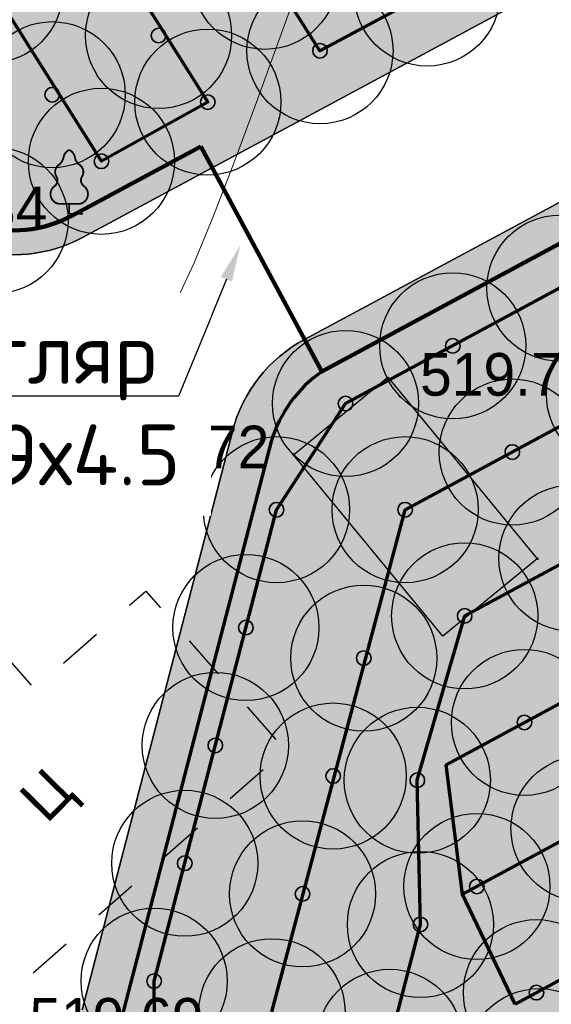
# Model space of a CAD drawing. Header units: millimetres. Extents: x -76021 to 1074922, y 19208 to 400534.
# Tile 33 of 108: x 152910 to 163827, y 147633 to 167849. Entities that reach past the tile are written whole.
import ezdxf
from ezdxf import colors
from ezdxf.entities.mleader import LeaderData, LeaderLine
from ezdxf.math import Vec2, Vec3

# ---------------------------------------------------------------- set-up
doc = ezdxf.new("R2010")
doc.units = ezdxf.units.MM
doc.linetypes.add('Д_ТРОТ_ТРУБА', pattern=[3, 1.5, -1.5])
doc.linetypes.add('ДОРОГИ_СТРОЯЩ', pattern=[9, 8, -1])
for name, color, linetype in [('(004) Точки рельефа', 7, 'Continuous'), ('(010) Геол. Выработки', 7, 'Continuous'), ('(022) Возд. Линии', 7, 'Continuous'), ('(025) Дорога', 7, 'Continuous'), ('(031) Горизонтали', 42, 'Continuous'), ('(035) Откосы', 7, 'Continuous'), ('(038) Деревья', 7, 'Continuous')]:
    doc.layers.add(name, color=color, linetype=linetype)
doc.layers.add('В3', color=5, linetype='производственный водопровод', lineweight=50)
doc.styles.add('BM-431', font='txt')
doc.styles.add('D-431', font='txt')
doc.styles.add('GOST', font='isocpeur.ttf')
doc.styles.get("Standard").update_dxf_attribs({"font": 'arial.ttf'})
doc.linetypes.add('ПОДПОРНАЯ СТЕНКА', pattern='A,2,["V",Standard,S=1.199999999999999,R=0,X=0,Y=-1.199999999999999],0.2,["V",Standard,S=0.8,R=0,X=0,Y=-0.8],0.25,["V",Standard,S=0.3,R=0,X=0,Y=-0.3],0.25', length=2.7)
doc.linetypes.add('производственный водопровод', pattern='A,5,-0.5,["В3",Standard,S=0.7,R=0,X=0,Y=-0.35],-2', length=7.5)

# ---------------------------------------------------------------- blocks, each defined once
blk = doc.blocks.new('karagach-flat-69')
at = {"layer": '(038) Деревья', "const_width": 0.03750000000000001}
for points in [[(0, 1.3125, 0.2460341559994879), (-0.1171049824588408, 1.159285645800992, 0.4890786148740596)], [(0, 1.3125, -0.2460341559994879), (0.1171049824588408, 1.159285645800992, -0.4890786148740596)], [(-0.207997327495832, 1.009319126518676, 0.4308529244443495), (-0.2554195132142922, 0.7527973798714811, 0.5482763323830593)], [(-0.207997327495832, 1.009319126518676, 0.1815668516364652), (-0.1171049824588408, 1.159285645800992, 0.3030035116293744)], [(0.207997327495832, 1.009319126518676, -0.1815668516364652), (0.1171049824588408, 1.159285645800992, -0.3030035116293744)], [(0.207997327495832, 1.009319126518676, -0.4308529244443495), (0.2554195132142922, 0.7527973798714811, -0.5482763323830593)], [(-0.314697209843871, 0.5594194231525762, 0.3836029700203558), (-0.2554195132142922, 0.7527973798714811, 0.3529123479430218)], [(0.314697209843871, 0.5594194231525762, -0.3836029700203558), (0.2554195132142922, 0.7527973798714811, -0.3529123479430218)], [(-0.314697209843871, 0.5594194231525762, 0.6269492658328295), (-0.218374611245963, 0.2061839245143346, 0.7024651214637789)], [(0.314697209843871, 0.5594194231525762, -0.6269492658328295), (0.218374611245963, 0.2061839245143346, -0.7024651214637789)]]:
    blk.add_lwpolyline(points, format="xyb", dxfattribs=at)
for points in [[(0, 0.2061839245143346), (-0.218374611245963, 0.2061839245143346)], [(0, 0), (0, 0.2061839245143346)], [(0, 0.2061839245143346), (0.218374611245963, 0.2061839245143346)], [(0, 0), (0.28125, 0)]]:
    blk.add_lwpolyline(points, dxfattribs=at)
at = {"layer": '(038) Деревья'}
blk.add_lwpolyline([(0, 0), (0, 0.2061839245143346)], dxfattribs=at)
blk = doc.blocks.new('A$C05d28b1e')
at = {"layer": '(004) Точки рельефа', "color": 7, "linetype": 'ByBlock', "lineweight": -2}
for p in [(-120829, -40912), (-116215, -45809), (-111211, -47943)]:
    blk.add_point(p, dxfattribs=at)
at = {"layer": '(010) Геол. Выработки'}
blk.add_point((-114038, -44611), dxfattribs=at)
at = {"layer": '(025) Дорога', "linetype": 'Д_ТРОТ_ТРУБА', "ltscale": 600, "flags": 128}
blk.add_lwpolyline([(-122165, -56988), (-125924.0000000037, -52579), (-122470.0000000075, -49551), (-121538.1138455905, -50613.99034918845), (-119250.246306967, -48608.29755622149), (-116383.1466644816, -51878.76062266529), (-122165, -56988)], dxfattribs=at)
at = {"layer": '(031) Горизонтали', "color": 42, "linetype": 'Continuous', "lineweight": 0, "ltscale": 600}
blk.add_lwpolyline([(-122107.4179123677, -45061.78732787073), (-121544.991869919, -44681.31978319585), (-121001.5294577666, -44354.03734003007), (-120520.9247174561, -44124.09292654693), (-120084.4897486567, -43933.04445046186), (-119673.5366510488, -43722.44981946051), (-119269.3775242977, -43433.86694122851), (-118853.3244680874, -43008.85372340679), (-118584.9795748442, -42576.67165015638), (-118253.5376580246, -41870.28386811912), (-117868.6489730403, -40935.94953100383), (-117439.9637752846, -39819.92779251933), (-116977.132320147, -38568.47780641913), (-116489.8048630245, -37227.85872635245), (-115987.6316593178, -35844.32970608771)], dxfattribs=at)
at = {"layer": '(035) Откосы', "linetype": 'ПОДПОРНАЯ СТЕНКА', "ltscale": 600}
blk.add_lwpolyline([(-116215.0000000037, -45809), (-114279.9366191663, -44215.72259531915), (-111211.0000000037, -47943), (-113146.0633808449, -49536.27740468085)], close=True, dxfattribs=at)
at = {"layer": '(022) Возд. Линии', "xscale": 1000, "yscale": 1000, "zscale": 1000}
blk.add_blockref('karagach-flat-69', (-120820.6064547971, -40862.78494107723), dxfattribs=at)
at = {"layer": '(004) Точки рельефа', "linetype": 'ByBlock', "char_height": 875, "attachment_point": 4, "style": 'D-431'}
for s, insert in [('519.34', (-124847.7262223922, -40745.15096153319)), ('519.72', (-113616.725768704, -44164.63683076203)), ('519.72', (-120290.2778688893, -45655.51944795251)), ('519.69', (-121640.7877523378, -57407.07355943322))]:
    blk.add_mtext(s, dxfattribs=dict(at, insert=insert))
at = {"layer": '(025) Дорога', "linetype": 'ДОРОГИ_СТРОЯЩ', "style": 'BM-431'}
blk.add_text('Ц', height=875, rotation=45.42018176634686, dxfattribs=at).set_placement((-121281.7164543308, -53400.84949409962))
blk = doc.blocks.new('фонтан разбрызгиватель')
h = blk.add_hatch(color=256)
h.dxf.hatch_style = 1
h.set_gradient(color1=(0, 0, 255), color2=(0, 0, 255), tint=1)
h.paths.add_polyline_path([(150, 3.552713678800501e-15, 1), (-150, 0, 1)])
at = {"lineweight": 35}
blk.add_circle((0, 0), 150, dxfattribs=at)

msp = doc.modelspace()

# ---------------------------------------------------------------- block references
at = {"color": 5, "lineweight": 50}
msp.add_blockref('A$C05d28b1e', (274748.0189126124, 204725.4916361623), dxfattribs=at)

# ---------------------------------------------------------------- next in the draw order: hatches: boundary and pattern name
at = {"true_color": 0xbdffbd, "transparency": 33554687}
h = msp.add_hatch(color=254, dxfattribs=at)
h.dxf.hatch_style = 1
h.paths.add_polyline_path([(214820.8800540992, 216948.7253162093), (217126.1156239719, 218322.0207615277), (215603.6625730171, 220877.6346598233), (209171.3314113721, 217045.7091063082), (215496.6642266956, 206427.9048698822), (221928.9953883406, 210259.8304233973), (220406.5423373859, 212815.4443216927), (218101.3067675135, 211442.1488763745)], flags=16)
h.paths.add_polyline_path([(224023.6489053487, 225893.6638374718), (217321.8775845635, 221901.2249949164), (218844.3306355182, 219345.6110966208), (221149.5662053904, 220718.9065419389), (224429.9929188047, 215212.3301021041), (222124.7573489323, 213839.0346567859), (223647.210399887, 211283.4207584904), (230348.9817206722, 215275.8596010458)], flags=16)
h.paths.add_polyline_path([(198145.9180665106, 256389.507595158), (196714.6222119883, 258810.6963092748), (195945.5755586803, 258343.3554829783), (195452.2226863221, 259155.207035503), (180753.4366827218, 250222.9234517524), (181792.0743087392, 248513.7622885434), (184954.0224606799, 250435.2418966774), (185778.5186348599, 249078.4675946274)], flags=17)
h.paths.add_polyline_path([(112361.9479704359, 220188.4503307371), (111031.9257359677, 219380.2110810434), (111784.9358170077, 218141.0728544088), (110930.4036978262, 217621.7834914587), (111501.6587876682, 216681.7376184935), (112356.2343066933, 217201.0533550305), (113109.2443877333, 215961.9151283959), (114308.0171651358, 216690.3955891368)], flags=17)
h.paths.add_polyline_path([(105307.4471395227, 232868.8987692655), (103501.6980646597, 231771.5657776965), (104254.7081456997, 230532.427551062), (103400.2809094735, 230013.2019242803), (108385.7459097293, 221809.2211079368), (109240.2780289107, 222328.510470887), (109993.2881099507, 221089.3722442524), (111388.9133730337, 221937.4777016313)], flags=17)
h.paths.add_polyline_path([(156979.3206527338, 232925.0673546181), (156752.8632677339, 233297.7210673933), (159914.8114196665, 235219.2006755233), (158876.1737936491, 236928.3618387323), (144177.3877900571, 227996.0782549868), (144670.7406624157, 227184.2267024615), (143901.6940091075, 226716.8858761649), (144568.74273966, 225588.5022138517)], flags=17)
h.paths.add_polyline_path([(142502.740888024, 224367.1765615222), (141850.5488729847, 225470.4285141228), (141081.5022196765, 225003.087687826), (140588.1493473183, 225814.9392403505), (140331.7751728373, 225659.143596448), (141058.82151105, 224462.7307822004), (136016.7960795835, 221398.7497854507), (135886.9663763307, 221612.3949308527), (132969.5134724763, 219839.4922793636), (133454.8570661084, 219018.4821243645)], flags=17)
edge = h.paths.add_edge_path(flags=17)
edge.add_line((209900.1426716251, 266779.7772694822), (204300.5454405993, 276526.4190539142))
edge.add_line((204300.5454405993, 276526.4190539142), (202947.913577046, 275704.4401920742))
edge.add_line((202947.913577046, 275704.4401920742), (208270.9314103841, 266944.9892306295))
edge.add_line((208270.9314103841, 266944.9892306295), (204339.8607350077, 264556.1226907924))
edge.add_line((204339.8607350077, 264556.1226907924), (205066.9070732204, 263359.7098765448))
edge.add_line((205066.9070732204, 263359.7098765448), (200024.8816417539, 260295.7288797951))
edge.add_line((200024.8816417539, 260295.7288797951), (199297.8353035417, 261492.1416940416))
edge.add_line((199297.8353035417, 261492.1416940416), (199041.4611290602, 261336.3460501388))
edge.add_line((199041.4611290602, 261336.3460501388), (199534.8140014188, 260524.4944976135))
edge.add_line((199534.8140014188, 260524.4944976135), (198765.7673481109, 260057.1536713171))
edge.add_line((198765.7673481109, 260057.1536713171), (200211.9199181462, 257610.8332474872))
edge.add_line((200211.9199181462, 257610.8332474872), (208825.5364367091, 262702.8087484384))
edge.add_arc((207298.8793712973, 265285.3110629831), 2999.999999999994, 300.5896344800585, 389.8780372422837)
edge = h.paths.add_edge_path(flags=17)
edge.add_line((103051.5675112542, 200547.2891192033), (115708.5556294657, 208238.79553633))
edge.add_arc((114150.5991936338, 210802.5372830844), 3000.000000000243, 301.2865698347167, 389.0884551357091)
edge.add_line((116772.209793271, 212261.0152101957), (115281.051762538, 214941.3682182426))
edge.add_line((115281.051762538, 214941.3682182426), (114147.8820137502, 214252.7539651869))
edge.add_line((114147.8820137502, 214252.7539651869), (114900.8920947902, 213013.6157385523))
edge.add_line((114900.8920947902, 213013.6157385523), (114046.3165757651, 212494.3000020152))
edge.add_line((114046.3165757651, 212494.3000020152), (114409.7896270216, 211896.176067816))
edge.add_line((114409.7896270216, 211896.176067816), (101761.8205277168, 204210.1503833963))
edge.add_line((101761.8205277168, 204210.1503833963), (101398.4063783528, 204808.1773898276))
edge.add_line((101398.4063783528, 204808.1773898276), (100543.8077135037, 204288.847587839))
edge.add_line((100543.8077135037, 204288.847587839), (99790.79763168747, 205527.985815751))
edge.add_line((99790.79763168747, 205527.985815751), (97397.99005966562, 204073.9041161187))
edge.add_line((97397.99005966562, 204073.9041161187), (98929.8693286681, 201553.0744301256))
edge.add_arc((101493.6110754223, 203111.0308659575), 3000.000000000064, 211.2865698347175, 301.2865698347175)
h.paths.add_polyline_path([(97999.14992540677, 208476.2852043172), (98853.7485902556, 208995.6150063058), (98282.49350041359, 209935.660879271), (97427.85143572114, 209416.3047036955), (96674.8413539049, 210655.4429316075), (94282.07718811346, 209201.3876094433), (96359.35243577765, 205783.0652806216), (98752.16000567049, 207237.1469789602)], flags=17)
h.paths.add_polyline_path([(90752.37071206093, 222327.0793120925), (89897.62376441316, 221807.6594003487), (89144.61368259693, 223046.7976282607), (86751.95441519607, 221592.8060516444), (93243.43956422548, 210910.5487739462), (95636.20372788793, 212364.6040948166), (94883.19364762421, 213603.7423201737), (95737.83571231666, 214123.0984957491)], flags=17)
edge = h.paths.add_edge_path(flags=17)
edge.add_line((100492.1544576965, 234798.7562548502), (100855.6231213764, 234200.6395407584))
edge.add_line((100855.6231213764, 234200.6395407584), (101710.0503576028, 234719.8651675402))
edge.add_line((101710.0503576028, 234719.8651675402), (102463.0604386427, 233480.7269409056))
edge.add_line((102463.0604386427, 233480.7269409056), (104334.4125421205, 234617.9261401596))
edge.add_line((104334.4125421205, 234617.9261401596), (103714.5570330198, 235732.114941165))
edge.add_arc((101092.9464333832, 234273.6370140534), 2999.999999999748, 29.08845513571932, 121.286569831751)
edge.add_line((99534.98999768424, 236837.378760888), (85997.6410544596, 228610.8871751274))
edge.add_arc((87555.59749015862, 226047.1454282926), 2999.999999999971, 121.2865698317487, 211.2865698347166)
edge.add_line((84991.85574340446, 224489.1889924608), (85713.3167913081, 223301.9672161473))
edge.add_line((85713.3167913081, 223301.9672161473), (88105.97605657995, 224755.9587914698))
edge.add_line((88105.97605657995, 224755.9587914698), (87352.96597631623, 225995.0970168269))
edge.add_line((87352.96597631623, 225995.0970168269), (88207.712923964, 226514.5169285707))
edge.add_line((88207.712923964, 226514.5169285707), (87844.1853583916, 227112.7305704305))
edge.add_line((87844.1853583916, 227112.7305704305), (100492.1544576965, 234798.7562548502))
edge = h.paths.add_edge_path(flags=17)
edge.add_line((206429.5260647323, 217740.3337827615), (224718.2735818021, 228635.4691841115))
edge.add_line((224718.2735818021, 228635.4691841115), (228392.671244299, 222467.5668450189))
edge.add_line((228392.671244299, 222467.5668450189), (233629.6400466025, 225476.2868388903))
edge.add_line((233629.6400466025, 225476.2868388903), (230763.0187299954, 230465.9191189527))
edge.add_arc((228161.7554297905, 228971.4529122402), 2999.999999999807, 29.87803724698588, 120.0993965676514)
edge.add_line((226657.2505534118, 231566.9230193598), (203230.4818343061, 217987.2298150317))
edge.add_arc((204734.9867106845, 215391.759707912), 2999.999999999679, 120.0993965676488, 209.6273998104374)
edge.add_line((202127.2108544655, 213908.6868561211), (205080.5429171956, 208715.6661361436))
edge.add_line((205080.5429171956, 208715.6661361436), (210103.8834394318, 211572.4990714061))
edge.add_line((210103.8834394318, 211572.4990714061), (206429.5260647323, 217740.3337827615))
edge = h.paths.add_edge_path(flags=17)
edge.add_line((215489.0996818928, 196338.8022293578), (220126.3913766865, 198832.9888262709))
edge.add_arc((218705.3361244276, 201475.0717110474), 3000.000000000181, 298.2737704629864, 330.6005223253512)
edge.add_line((221318.9909833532, 200002.384276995), (224444.8141732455, 205549.945001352))
edge.add_arc((227058.4690321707, 204077.2575672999), 2999.999999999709, 120.9636571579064, 150.6005223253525, ccw=False)
edge.add_line((225514.9862276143, 206649.7390214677), (237068.7907628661, 213581.994489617))
edge.add_arc((235525.3079583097, 216154.4759437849), 2999.99999999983, 300.9636571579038, 389.8780372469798)
edge.add_line((238126.5712585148, 217648.9421504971), (236200.48088148, 221001.4891590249))
edge.add_line((236200.48088148, 221001.4891590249), (234625.9508510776, 223742.1113054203))
edge.add_line((234625.9508510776, 223742.1113054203), (229416.3894048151, 220749.137263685))
edge.add_line((229416.3894048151, 220749.137263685), (233090.787067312, 214581.2349245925))
edge.add_line((233090.787067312, 214581.2349245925), (214802.0395502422, 203686.0995232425))
edge.add_line((214802.0395502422, 203686.0995232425), (211127.6821755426, 209853.9342345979))
edge.add_line((211127.6821755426, 209853.9342345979), (206069.258151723, 206977.1488986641))
edge.add_line((206069.258151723, 206977.1488986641), (211460.2685734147, 197497.8122623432))
edge.add_arc((214068.0444296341, 198980.885114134), 2999.99999999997, 209.6273998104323, 298.2737704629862)
edge = h.paths.add_edge_path(flags=17)
edge.add_line((194192.9728349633, 196985.9511812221), (199241.3180521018, 187599.8654020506))
edge.add_line((199241.3180521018, 187599.8654020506), (206679.6983444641, 191600.6291342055))
edge.add_arc((205258.6430922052, 194242.7120189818), 3000.000000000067, 298.2737704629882, 389.6273998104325)
edge.add_line((207866.4189484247, 195725.7848707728), (202800.9094800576, 204632.7736779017))
edge.add_line((202800.9094800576, 204632.7736779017), (195139.3172180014, 200275.5358968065))
edge.add_arc((192052.2705328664, 199382.7002930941), 3213.566967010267, -6.30961949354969e-12, 16.13092597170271, ccw=False)
edge.add_arc((192052.2705328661, 199382.7002930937), 3213.566967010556, 311.77024430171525, 359.9999999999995, ccw=False)
edge = h.paths.add_edge_path(flags=17)
edge.add_line((190745.2686859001, 183030.2299659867), (197920.2766097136, 186889.3377759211))
edge.add_line((197920.2766097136, 186889.3377759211), (192871.9313925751, 196275.4235550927))
edge.add_arc((192052.2705328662, 199382.7002930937), 3213.566967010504, 223.1238736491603, 284.77729662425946, ccw=False)
edge.add_line((189706.7602736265, 197185.9767612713), (182063.1853497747, 192838.9856526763))
edge.add_line((182063.1853497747, 192838.9856526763), (186682.1305488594, 184251.2575985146))
edge.add_arc((189324.2134336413, 185672.3128507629), 2999.999999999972, 208.2737704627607, 298.2737704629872)
edge = h.paths.add_edge_path(flags=17)
edge.add_line((189911.5682307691, 201779.4494049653), (188415.0981299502, 204561.7465990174))
edge.add_line((188415.0981299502, 204561.7465990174), (188128.9854640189, 204387.8792151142))
edge.add_line((188128.9854640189, 204387.8792151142), (185951.4586267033, 207971.1735315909))
edge.add_line((185951.4586267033, 207971.1735315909), (179296.8900734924, 204113.7487009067))
edge.add_arc((180801.3949498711, 201518.2785937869), 2999.999999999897, 120.0993965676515, 208.273770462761)
edge.add_line((178159.3120650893, 200097.2233415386), (181352.4593855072, 194160.3958532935))
edge.add_line((181352.4593855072, 194160.3958532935), (188965.223847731, 198489.864689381))
edge.add_arc((192052.2705328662, 199382.7002930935), 3213.566967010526, 179.9999999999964, 196.1309259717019, ccw=False)
edge.add_arc((192052.2705328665, 199382.7002930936), 3213.566967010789, 131.7702443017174, 179.9999999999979, ccw=False)
edge = h.paths.add_edge_path(flags=17)
edge.add_line((202059.3730541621, 205936.6616060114), (198690.90197442, 211859.6461333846))
edge.add_arc((196083.1261182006, 210376.5732815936), 3000.000000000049, 29.62739981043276, 120.0993965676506)
edge.add_line((194578.6212418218, 212972.0433887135), (194085.6776655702, 212686.3009283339))
edge.add_line((194085.6776655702, 212686.3009283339), (196162.0429310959, 209269.4760573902))
edge.add_line((196162.0429310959, 209269.4760573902), (189698.7432330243, 205341.8029981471))
edge.add_line((189698.7432330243, 205341.8029981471), (191232.6096731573, 202489.9770310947))
edge.add_arc((192052.2705328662, 199382.7002930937), 3213.566967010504, 43.123873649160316, 104.77729662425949, ccw=False)
edge.add_line((194397.7807921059, 201579.4238249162), (202059.3730541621, 205936.6616060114))
edge = h.paths.add_edge_path(flags=17)
edge.add_line((164213.3013144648, 219576.7748846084), (163356.425273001, 220986.8328442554))
edge.add_line((163356.425273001, 220986.8328442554), (167159.3088611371, 223297.8015621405))
edge.add_line((167159.3088611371, 223297.8015621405), (163861.6343985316, 228724.3882553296))
edge.add_line((163861.6343985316, 228724.3882553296), (160699.6862465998, 226802.9086471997))
edge.add_line((160699.6862465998, 226802.9086471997), (159056.7495894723, 229506.492127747))
edge.add_line((159056.7495894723, 229506.492127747), (146556.0182203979, 222116.6323936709))
edge.add_arc((148266.2624116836, 219651.8677383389), 3000.000000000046, 124.7559020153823, 210.589634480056)
edge.add_line((145683.7600971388, 218125.2106729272), (151374.6735680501, 208498.4270661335))
edge.add_line((151374.6735680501, 208498.4270661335), (153745.9948775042, 209939.4518146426))
edge.add_line((153745.9948775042, 209939.4518146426), (152291.9022010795, 212332.2774431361))
edge.add_line((152291.9022010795, 212332.2774431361), (164213.3013144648, 219576.7748846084))
h.paths.add_polyline_path([(183974.4349599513, 211224.52386795), (183689.6048947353, 211693.2344878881), (183143.5248591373, 212591.8527985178), (182972.6087428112, 212487.9890359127), (183388.0637932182, 211804.3245706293), (176636.8771985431, 207701.7059478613), (176221.4221481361, 208385.3704131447), (172290.3514727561, 205996.5038733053), (172082.6239475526, 206338.3361059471), (160289.4119214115, 199171.7364864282), (158835.3192449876, 201564.5621149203), (156421.9761094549, 200098.0011849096), (158829.7007375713, 195944.3574203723)], flags=17)
edge = h.paths.add_edge_path(flags=17)
edge.add_line((138322.9200418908, 217249.6019040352), (127699.7112266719, 210969.6474955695))
edge.add_arc((129226.3682920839, 208387.1451810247), 3000.00000000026, 120.5896344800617, 209.0884551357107)
edge.add_line((126604.7576924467, 206928.6672539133), (137798.0282308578, 186808.7901254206))
edge.add_arc((140419.6388304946, 188267.268052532), 2999.999999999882, 209.0884551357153, 301.2865699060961)
edge.add_line((141977.5952695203, 185703.5263077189), (155410.6444996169, 193866.6361787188))
edge.add_line((155410.6444996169, 193866.6361787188), (153002.9198715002, 198020.2799432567))
edge.add_line((153002.9198715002, 198020.2799432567), (151998.6745921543, 197410.0116108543))
edge.add_line((151998.6745921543, 197410.0116108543), (146909.3502246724, 205784.9013105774))
edge.add_line((146909.3502246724, 205784.9013105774), (147956.0983411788, 206420.9981293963))
edge.add_line((147956.0983411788, 206420.9981293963), (142240.4236777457, 216089.667919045))
edge.add_arc((139657.9213632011, 214563.0108536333), 2999.99999999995, 30.58963448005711, 116.4233669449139)
edge = h.paths.add_edge_path(flags=17)
edge.add_line((196998.758207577, 251064.703188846), (187855.9475715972, 245659.8923677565))
edge.add_line((187855.9475715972, 245659.8923677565), (188900.8454395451, 243940.4294764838))
edge.add_line((188900.8454395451, 243940.4294764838), (185738.8972876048, 242018.9498683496))
edge.add_line((185738.8972876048, 242018.9498683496), (189036.5717502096, 236592.3631751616))
edge.add_line((189036.5717502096, 236592.3631751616), (192839.4553383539, 238903.3318930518))
edge.add_line((192839.4553383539, 238903.3318930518), (193696.3313798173, 237493.2739334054))
edge.add_line((193696.3313798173, 237493.2739334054), (204596.1777995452, 244108.0986252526))
edge.add_line((204596.1777995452, 244108.0986252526), (201107.9187848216, 250008.8586474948))
edge.add_arc((198525.4164702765, 248482.201582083), 3000.000000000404, 30.5896344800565, 120.5896610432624)
edge = h.paths.add_edge_path(flags=17)
edge.add_arc((212280.8176183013, 256613.7646137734), 2999.9999999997, 29.87803724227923, 120.5896344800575)
edge.add_line((210754.1605528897, 259196.2669283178), (205607.1004533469, 256153.5607813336))
edge.add_arc((207133.7575187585, 253571.058466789), 2999.99999999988, 120.589634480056, 210.5896344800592)
edge.add_line((204551.255204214, 252044.4014013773), (208039.514218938, 246143.6413791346))
edge.add_line((208039.514218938, 246143.6413791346), (209464.3959163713, 243798.8847494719))
edge.add_line((209464.3959163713, 243798.8847494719), (213908.4678224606, 246499.4962504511))
edge.add_line((213908.4678224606, 246499.4962504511), (215414.1784507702, 244021.7291597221))
edge.add_line((215414.1784507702, 244021.7291597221), (221098.7118912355, 247287.5819956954))
edge.add_line((221098.7118912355, 247287.5819956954), (214882.0809186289, 258108.2308202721))
edge = h.paths.add_edge_path(flags=17)
edge.add_line((225781.4275314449, 239136.8614991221), (223091.3334999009, 243819.2309285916))
edge.add_line((223091.3334999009, 243819.2309285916), (217492.0815616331, 240602.3736414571))
edge.add_line((217492.0815616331, 240602.3736414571), (218997.7921899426, 238124.606550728))
edge.add_line((218997.7921899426, 238124.606550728), (214553.9731655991, 235424.148723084))
edge.add_line((214553.9731655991, 235424.148723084), (217362.4902366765, 230802.5095836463))
edge.add_line((217362.4902366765, 230802.5095836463), (224684.6691074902, 235046.9251854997))
edge.add_arc((223180.1642311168, 237642.395292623), 3000.000000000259, 300.0993965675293, 389.8780372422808)
h.paths.add_polyline_path([(213901.1204328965, 228796.0723935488), (212589.7435156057, 230954.0478425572), (201822.0281873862, 224410.6307986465), (202029.7557125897, 224068.7985660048), (198098.6850372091, 221679.9320261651), (198514.1400876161, 220996.2675608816), (191762.9534929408, 216893.6489381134), (191347.4984425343, 217577.3134033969), (191176.5823262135, 217473.4496407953), (192007.9564239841, 216105.3571661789)], flags=17)
h.paths.add_polyline_path([(220749.6149157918, 219078.2306395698), (222796.7955859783, 215641.8006164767), (218501.2580571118, 213082.8247787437), (216454.0773869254, 216519.2548018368)], flags=16)
edge = h.paths.add_edge_path(flags=17)
edge.add_line((126035.6612326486, 228965.7470213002), (124411.9581276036, 227979.0412765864))
edge.add_line((124411.9581276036, 227979.0412765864), (123678.8894279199, 229185.3643676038))
edge.add_line((123678.8894279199, 229185.3643676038), (116457.6880194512, 225168.0008190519))
edge.add_line((116457.6880194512, 225168.0008190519), (121741.4954621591, 215670.3695277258))
edge.add_arc((124363.1060617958, 217128.8474548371), 2999.999999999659, 209.0884551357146, 300.5896344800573)
edge.add_line((125889.7631272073, 214546.3451402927), (132421.8561402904, 218407.8192981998))
edge.add_line((132421.8561402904, 218407.8192981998), (131358.6790659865, 220206.2960598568))
edge.add_line((131358.6790659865, 220206.2960598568), (126035.6612326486, 228965.7470213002))
edge = h.paths.add_edge_path(flags=17)
edge.add_line((181938.3257366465, 178293.3791251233), (154215.0541750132, 163382.3023797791))
edge.add_arc((152793.9989227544, 166024.3852645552), 2999.999999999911, 209.0884551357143, 298.2737704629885, ccw=False)
edge.add_line((150172.3883231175, 164565.9073374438), (147155.1258125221, 169989.4295125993))
edge.add_line((147155.1258125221, 169989.4295125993), (155925.2097841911, 174868.4813036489))
edge.add_line((155925.2097841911, 174868.4813036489), (159609.9109477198, 168683.2833438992))
edge.add_line((159609.9109477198, 168683.2833438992), (174558.3815481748, 177588.51925921))
edge.add_line((174558.3815481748, 177588.51925921), (170873.947718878, 183773.2684674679))
edge.add_line((170873.947718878, 183773.2684674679), (179811.7554582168, 188580.505479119))
edge.add_line((179811.7554582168, 188580.505479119), (183159.3533691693, 182356.5172621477))
edge.add_arc((180517.2704843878, 180935.4620098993), 2999.999999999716, -61.72622953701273, 28.27377046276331, ccw=False)
edge = h.paths.add_edge_path(flags=17)
edge.add_line((143726.8553784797, 182085.8729428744), (170853.2707813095, 198570.284303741))
edge.add_arc((172411.2272203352, 196006.542558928), 2999.999999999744, 28.273794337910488, 121.2865699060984, ccw=False)
edge.add_line((175053.309512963, 197427.598912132), (178864.3852900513, 190341.8940689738))
edge.add_line((178864.3852900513, 190341.8940689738), (169849.3746297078, 185493.1331456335))
edge.add_line((169849.3746297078, 185493.1331456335), (166164.9408004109, 191677.8823538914))
edge.add_line((166164.9408004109, 191677.8823538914), (151216.4701999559, 182772.6464385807))
edge.add_line((151216.4701999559, 182772.6464385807), (154901.1713634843, 176587.448478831))
edge.add_line((154901.1713634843, 176587.448478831), (146182.8071944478, 171737.1699123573))
edge.add_line((146182.8071944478, 171737.1699123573), (142663.2012178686, 178063.65327095))
edge.add_arc((145284.811817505, 179522.1311980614), 2999.999999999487, 121.28656990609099, 209.0884551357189, ccw=False)
h.paths.add_polyline_path([(165470.3161239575, 188936.0770072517), (160573.4033410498, 186018.8445522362), (162108.7888436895, 183441.5220349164), (164428.3791092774, 184823.3689872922), (167703.8681815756, 179325.0809503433), (165384.2779159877, 177943.2339979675), (166919.6634186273, 175365.9114806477), (171816.576201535, 178283.1439356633)], flags=16)
h.paths.add_polyline_path([(163666.0629044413, 176919.6436628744), (161346.4726388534, 175537.7967104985), (158070.9835665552, 181036.0847474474), (160390.5738321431, 182417.9316998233), (158855.1883295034, 184995.254217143), (153958.2755465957, 182078.0217621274), (160304.5356241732, 171425.0886905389), (165201.448407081, 174342.3211455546)], flags=16)
h.paths.add_polyline_path([(164011.6043034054, 183178.2857793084), (159716.066774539, 180619.3099415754), (161763.2474447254, 177182.8799184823), (166058.7849735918, 179741.8557562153)], flags=16)
edge = h.paths.add_edge_path()
edge.add_arc((140227.1149719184, 162323.7074873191), 3000.000000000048, 15.94914245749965, 119.0884551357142)
edge.add_line((138768.637044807, 164945.3180869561), (136829.4704326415, 163866.5035211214))
edge.add_line((136829.4704326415, 163866.5035211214), (119327.7353073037, 195325.8307167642))
edge.add_line((119327.7353073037, 195325.8307167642), (121949.345906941, 196784.308643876))
edge.add_arc((120490.8679798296, 199405.9192435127), 2999.999999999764, 299.0884551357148, 389.0884551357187)
edge.add_line((123112.4785794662, 200864.3971706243), (121394.1241307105, 203953.1351988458))
edge.add_arc((118772.5135310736, 202494.6572717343), 2999.999999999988, 29.08845513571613, 121.2865698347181)
edge.add_line((117214.5570952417, 205058.3990184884), (105296.4736441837, 197815.9164872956))
edge.add_arc((101661.2419605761, 203797.9805630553), 6999.999999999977, 219.1121955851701, 301.28656983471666, ccw=False)
edge.add_line((96229.85692333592, 199382.0937237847), (151545.0957390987, 115300.0917611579))
edge.add_line((151545.0957390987, 115300.0917611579), (188931.7371165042, 63929.74618648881))
edge.add_line((188931.7371165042, 63929.74618648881), (189915.2989301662, 64787.52197525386))
edge.add_line((189915.2989301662, 64787.52197525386), (169182.6885089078, 93274.73887317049))
edge.add_line((169182.6885089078, 93274.73887317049), (148747.3285322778, 143403.5520653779))
edge.add_line((148747.3285322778, 143403.5520653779), (143111.6329168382, 163148.0594906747))
edge = h.paths.add_edge_path(flags=17)
edge.add_line((175632.1568957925, 273670.0737452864), (178792.1255034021, 272898.9716775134))
edge.add_line((178792.1255034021, 272898.9716775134), (179563.227571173, 276058.9402851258))
edge.add_line((179563.227571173, 276058.9402851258), (182723.1961787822, 275287.8382173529))
edge.add_line((182723.1961787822, 275287.8382173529), (183494.2982465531, 278447.8068249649))
edge.add_line((183494.2982465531, 278447.8068249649), (186654.2668541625, 277676.704757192))
edge.add_line((186654.2668541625, 277676.704757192), (187425.3689219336, 280836.6733648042))
edge.add_line((187425.3689219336, 280836.6733648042), (190585.3375295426, 280065.5712970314))
edge.add_line((190585.3375295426, 280065.5712970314), (191356.4395973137, 283225.5399046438))
edge.add_line((191356.4395973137, 283225.5399046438), (198084.5022487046, 281583.7441570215))
edge.add_line((198084.5022487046, 281583.7441570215), (199027.0565388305, 282156.5235831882))
edge.add_line((199027.0565388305, 282156.5235831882), (200507.1151559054, 279720.9689256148))
edge.add_line((200507.1151559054, 279720.9689256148), (201958.5073806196, 280602.9633256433))
edge.add_line((201958.5073806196, 280602.9633256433), (196948.466709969, 289323.4247673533))
edge.add_arc((194347.2034096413, 287828.9585608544), 2999.999999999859, 29.87803724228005, 120.0548210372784)
edge.add_line((192844.7182375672, 290425.5983717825), (161940.6008860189, 272543.650370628))
edge.add_arc((163443.0860580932, 269947.0105596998), 3000.000000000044, 120.0548210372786, 211.2865699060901)
edge.add_line((160879.3443132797, 268389.0541206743), (163966.9089127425, 263308.2199874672))
edge.add_line((163966.9089127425, 263308.2199874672), (164992.405610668, 263931.4025630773))
edge.add_line((164992.405610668, 263931.4025630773), (166082.9751179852, 262136.7833417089))
edge.add_line((166082.9751179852, 262136.7833417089), (166128.2197974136, 262164.2780142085))
edge.add_line((166128.2197974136, 262164.2780142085), (167770.0155450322, 268892.3406656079))
edge.add_line((167770.0155450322, 268892.3406656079), (170929.9841526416, 268121.238597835))
edge.add_line((170929.9841526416, 268121.238597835), (171701.0862204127, 271281.2072054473))
edge.add_line((171701.0862204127, 271281.2072054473), (174861.0548280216, 270510.1051376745))
edge.add_line((174861.0548280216, 270510.1051376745), (175632.1568957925, 273670.0737452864))
edge = h.paths.add_edge_path(flags=17)
edge.add_line((123057.3584845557, 235990.6098385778), (124699.1542321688, 242718.6724899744))
edge.add_line((124699.1542321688, 242718.6724899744), (127859.1228397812, 241947.5704222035))
edge.add_line((127859.1228397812, 241947.5704222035), (128630.2249075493, 245107.539029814))
edge.add_line((128630.2249075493, 245107.539029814), (131790.1935151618, 244336.4369620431))
edge.add_line((131790.1935151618, 244336.4369620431), (132561.2955829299, 247496.4055696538))
edge.add_line((132561.2955829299, 247496.4055696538), (135721.2641905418, 246725.3035018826))
edge.add_line((135721.2641905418, 246725.3035018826), (136492.3662583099, 249885.2721094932))
edge.add_line((136492.3662583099, 249885.2721094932), (139652.3348659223, 249114.1700417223))
edge.add_line((139652.3348659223, 249114.1700417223), (140423.4369336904, 252274.1386493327))
edge.add_line((140423.4369336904, 252274.1386493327), (143583.4055413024, 251503.0365815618))
edge.add_line((143583.4055413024, 251503.0365815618), (144354.5076090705, 254663.0051891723))
edge.add_line((144354.5076090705, 254663.0051891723), (147514.4762166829, 253891.9031214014))
edge.add_line((147514.4762166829, 253891.9031214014), (148285.578284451, 257051.8717290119))
edge.add_line((148285.578284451, 257051.8717290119), (155013.640935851, 255410.0759813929))
edge.add_line((155013.640935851, 255410.0759813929), (155058.8856152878, 255437.5706538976))
edge.add_line((155058.8856152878, 255437.5706538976), (153968.3161079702, 257232.189875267))
edge.add_line((153968.3161079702, 257232.189875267), (154993.8128058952, 257855.372450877))
edge.add_line((154993.8128058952, 257855.372450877), (151722.0079826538, 263239.3885864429))
edge.add_arc((149158.2662378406, 261681.432147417), 2999.999999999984, 31.28656990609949, 120.0548210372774)
edge.add_line((147655.7810657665, 264278.0719583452), (127050.7391705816, 252355.4441887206))
edge.add_line((127050.7391705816, 252355.4441887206), (110148.557772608, 242575.3904364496))
edge.add_arc((111651.0429446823, 239978.7506255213), 3000.000000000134, 120.0548210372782, 209.0884551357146)
edge.add_line((109029.4323450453, 238520.2726984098), (115485.3694013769, 226915.7412188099))
edge.add_line((115485.3694013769, 226915.7412188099), (122639.4869877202, 230895.7840936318))
edge.add_line((122639.4869877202, 230895.7840936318), (121971.1597064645, 231995.5700101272))
edge.add_line((121971.1597064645, 231995.5700101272), (123594.8628115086, 232982.2757548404))
edge.add_line((123594.8628115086, 232982.2757548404), (122114.8041944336, 235417.8304124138))
edge.add_line((122114.8041944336, 235417.8304124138), (123057.3584845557, 235990.6098385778))
edge = h.paths.add_edge_path(flags=17)
edge.add_arc((192052.2705328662, 199382.7002930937), 1697.05393394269, -180, 0, ccw=False)
edge.add_arc((192052.2705328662, 199382.7002930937), 1697.05393394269, 0, 180, ccw=False)
edge = h.paths.add_edge_path()
edge.add_line((194002.3969308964, 100264.8472664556), (182386.0377944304, 90725.1955109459))
edge.add_arc((180482.1004887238, 93043.60503817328), 3000.000000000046, 216.046620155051, 309.3937167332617, ccw=False)
edge.add_line((178056.4851077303, 91278.2750340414), (174519.7920753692, 96137.79534869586))
edge.add_arc((176945.4074563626, 97903.1253528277), 2999.999999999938, 129.3937167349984, 216.0466201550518, ccw=False)
edge.add_line((175041.4701505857, 100221.5348799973), (186386.6477079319, 109538.4853751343))
edge.add_arc((188290.5850137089, 107220.0758479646), 3000.00000000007, 39.393716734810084, 129.3937167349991, ccw=False)
edge.add_line((190608.9945408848, 109124.013153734), (194416.8691523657, 104487.194099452))
edge.add_arc((192098.4596251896, 102583.2567936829), 3000.000000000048, -50.60628326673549, 39.393716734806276, ccw=False)
h.paths.add_polyline_path([(225909.0974369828, 121284.1127244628), (227170.7738567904, 119739.0249970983), (227174.8170141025, 119742.3442395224)], flags=17)
edge = h.paths.add_edge_path()
edge.add_line((164910.9418021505, 145006.0709647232), (257456.2081396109, 212136.7389124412))
edge.add_line((257456.2081396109, 212136.7389124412), (211777.9208457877, 293532.0085986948))
edge.add_line((211777.9208457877, 293532.0085986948), (209083.0761358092, 291938.9398554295))
edge.add_line((209083.0761358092, 291938.9398554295), (206029.7620049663, 297103.9444845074))
edge.add_line((206029.7620049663, 297103.9444845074), (208840.8149549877, 298765.7102158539))
edge.add_line((208840.8149549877, 298765.7102158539), (203746.1376435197, 307844.0417010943))
edge.add_line((203746.1376435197, 307844.0417010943), (75953.59151628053, 230203.0577881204))
edge.add_line((75953.59151628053, 230203.0577881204), (95229.83590038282, 200902.1770030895))
edge.add_line((95229.83590038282, 200902.1770030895), (78625.25142780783, 228226.3469354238))
edge.add_line((78625.25142780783, 228226.3469354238), (77404.85222082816, 230234.6112962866))
edge.add_line((77404.85222082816, 230234.6112962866), (82147.77445123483, 233116.8307100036))
edge.add_line((82147.77445123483, 233116.8307100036), (83368.17366180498, 231108.5663432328))
edge.add_line((83368.17366180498, 231108.5663432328), (103750.0970635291, 243494.4272742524))
edge.add_line((103750.0970635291, 243494.4272742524), (190841.4046745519, 293887.7847859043))
edge.add_arc((194347.2034097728, 287828.9585606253), 7000.000000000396, 29.878037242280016, 120.05482104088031, ccw=False)
edge.add_line((200416.8177772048, 291316.0463757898), (232723.4201852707, 235083.2732043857))
edge.add_line((232723.4201852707, 235083.2732043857), (241594.922325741, 219641.56375895))
edge.add_arc((235525.3079583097, 216154.4759437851), 6999.999999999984, -59.036342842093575, 29.878037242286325, ccw=False)
edge.add_line((239126.7678356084, 210152.0192173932), (228480.3824426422, 203764.2130942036))
edge.add_arc((230023.8652471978, 201191.7316400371), 2999.999999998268, 120.9636571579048, 150.6005223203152)
edge.add_line((227410.2103884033, 202664.4190743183), (225088.4205453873, 198543.8180811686))
edge.add_arc((217247.4559690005, 202961.8803840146), 8999.999999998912, 298.2737704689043, 330.60052232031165, ccw=False)
edge.add_line((221510.621726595, 195035.6317301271), (158759.5676499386, 161284.7166788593))
edge.add_arc((160180.6229024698, 158642.6337942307), 2999.999999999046, 118.2737704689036, 165.4416731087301)
edge.add_line((157276.9461439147, 159396.7301288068), (154192.3388690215, 147519.331920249))
edge.add_arc((157096.0156275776, 146765.2355856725), 3000.000000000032, 165.4416731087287, 202.1786080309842)
edge.add_line((154317.9808545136, 145632.7503541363), (170267.5081430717, 106507.8768567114))
edge.add_arc((173045.5429161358, 107640.3620882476), 3000.000000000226, 202.1786080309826, 309.3937167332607)
edge.add_line((174949.4802218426, 105321.95256102), (183848.0646334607, 112629.6980780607))
edge.add_arc((181944.127327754, 114948.107605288), 2999.99999999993, 309.3937167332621, 399.3937167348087)
edge.add_line((184262.5368549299, 116852.0449110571), (182358.599549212, 119170.4544381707))
edge.add_line((182358.599549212, 119170.4544381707), (184450.9795166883, 120888.7704782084))
edge.add_line((184450.9795166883, 120888.7704782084), (164910.9418021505, 145006.0709647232))
h.paths.add_polyline_path([(232804.5179377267, 119188.7985941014), (230271.7811197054, 122278.0383425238), (230269.7595410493, 122276.3787213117)], flags=17)
edge = h.paths.add_edge_path()
edge.add_line((214580.1755717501, 86091.88017936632), (201888.8513756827, 101756.1528732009))
edge.add_line((201888.8513756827, 101756.1528732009), (198859.3895325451, 99077.57186931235))
edge.add_line((198859.3895325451, 99077.57186931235), (184472.6515712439, 87262.8140406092))
edge.add_arc((186376.588876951, 84944.40451338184), 3000.000000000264, 129.3937167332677, 216.046620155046)
edge.add_line((183950.9734959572, 83179.07450925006), (191895.9370879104, 72262.46070618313))
edge.add_line((191895.9370879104, 72262.46070618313), (196266.3734382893, 76016.19928271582))
edge.add_line((196266.3734382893, 76016.19928271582), (199133.6223135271, 72677.89309691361))
edge.add_line((199133.6223135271, 72677.89309691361), (214580.1755717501, 86091.88017936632))

# ---------------------------------------------------------------- next in the draw order: linework, layer by layer
for points in [[(154192.3388690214, 147519.3319202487), (157276.9461439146, 159396.7301288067, -0.2087647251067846), (158759.5676499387, 161284.7166788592), (221510.621726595, 195035.6317301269, 0.1419950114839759), (225088.4205453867, 198543.8180811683), (227410.210388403, 202664.4190743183, -0.1300408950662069), (228480.3824426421, 203764.2130942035), (239126.7678356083, 210152.019217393, 0.4086747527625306), (241594.9223257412, 219641.5637589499), (232723.4201852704, 235083.2732043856), (200416.8177772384, 291316.0463757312, 0.4151175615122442), (190841.404674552, 293887.7847859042), (103750.0970635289, 243494.427274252)], [(103750.0970635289, 243494.4272742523), (190841.404674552, 293887.7847859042, -0.4151175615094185), (200416.8177772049, 291316.0463757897), (232723.4201852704, 235083.2732043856), (241594.9223257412, 219641.5637589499, -0.4086747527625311), (239126.7678356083, 210152.019217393), (228480.3824426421, 203764.2130942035, 0.1300408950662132), (227410.210388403, 202664.4190743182), (225088.4205453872, 198543.8180811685, -0.1419950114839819), (221510.621726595, 195035.6317301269), (158759.5676499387, 161284.7166788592, 0.2087647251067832), (157276.9461439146, 159396.7301288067), (154192.3388690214, 147519.3319202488, 0.1616822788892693)], [(179811.7554582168, 188580.5054791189), (183159.3533691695, 182356.5172621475, -0.4142135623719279), (181938.3257366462, 178293.3791251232), (154215.0541750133, 163382.302379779, -0.4100550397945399), (150172.3883231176, 164565.9073374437), (147155.1258125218, 169989.4295125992)], [(179811.7554582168, 188580.5054791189), (183159.3533691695, 182356.5172621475, -0.4142135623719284), (181938.3257366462, 178293.3791251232), (154215.0541750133, 163382.302379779, -0.4100550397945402), (150172.3883231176, 164565.9073374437), (147155.1258125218, 169989.4295125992)], [(147155.1258125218, 169989.4295125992), (150172.3883231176, 164565.9073374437, 0.4100550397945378), (154215.0541750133, 163382.302379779), (181938.3257366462, 178293.3791251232, 0.4142135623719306), (183159.3533691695, 182356.5172621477), (179811.7554582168, 188580.5054791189)], [(179811.7554582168, 188580.5054791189), (183159.3533691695, 182356.5172621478, -0.4142135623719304), (181938.3257366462, 178293.3791251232), (154215.0541750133, 163382.302379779, -0.4100550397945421), (150172.3883231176, 164565.9073374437), (147155.1258125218, 169989.4295125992)], [(179811.7554582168, 188580.5054791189), (183159.3533691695, 182356.5172621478, -0.4142135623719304), (181938.3257366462, 178293.3791251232), (154215.0541750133, 163382.302379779, -0.4100550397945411), (150172.3883231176, 164565.9073374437), (147155.1258125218, 169989.4295125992)], [(179811.7554582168, 188580.5054791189), (183159.3533691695, 182356.5172621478, -0.4142135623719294), (181938.3257366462, 178293.3791251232), (154215.0541750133, 163382.302379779, -0.4100550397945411), (150172.3883231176, 164565.9073374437), (147155.1258125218, 169989.4295125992)], [(147155.1258125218, 169989.4295125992), (150172.3883231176, 164565.9073374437, 0.4100550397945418), (154215.0541750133, 163382.302379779), (181938.3257366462, 178293.3791251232, 0.4142135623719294), (183159.3533691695, 182356.5172621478), (179811.7554582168, 188580.5054791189)], [(147155.1258125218, 169989.4295125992), (150172.3883231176, 164565.9073374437, 0.4100550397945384), (154215.0541750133, 163382.302379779), (181938.3257366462, 178293.3791251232, 0.4142135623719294), (183159.3533691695, 182356.5172621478), (179811.7554582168, 188580.5054791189)], [(154215.0541750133, 163382.302379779, -0.4100550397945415), (150172.3883231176, 164565.9073374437)], [(157276.9461438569, 159396.7301285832, -0.208764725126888), (158759.5676499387, 161284.7166788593)]]:
    msp.add_lwpolyline(points, format="xyb")
for points in [[(158759.5676499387, 161284.7166788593), (221510.621726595, 195035.6317301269)], [(181938.3257366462, 178293.3791251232), (154215.0541750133, 163382.302379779)], [(154233.8264343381, 147679.0813724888), (157276.9461438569, 159396.7301285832)]]:
    msp.add_lwpolyline(points)
at = {"lineweight": 30}
for points in [[(158759.5676499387, 161284.7166788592), (221510.6217265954, 195035.6317301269)], [(221510.621726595, 195035.6317301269), (158759.5676499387, 161284.7166788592)], [(181938.3257366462, 178293.3791251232), (154215.0541750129, 163382.302379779)], [(181938.3257366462, 178293.3791251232), (154215.0541750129, 163382.302379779)], [(154192.3388690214, 147519.3319202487), (157276.9461439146, 159396.7301288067)], [(157276.9461439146, 159396.7301288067), (154192.3388690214, 147519.3319202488)]]:
    msp.add_lwpolyline(points, dxfattribs=at)
msp.add_lwpolyline([(181938.3257366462, 178293.3791251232), (154215.0541750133, 163382.302379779, -0.4100550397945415), (150172.3883231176, 164565.9073374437), (147155.1258125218, 169989.4295125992), (155925.2097841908, 174868.4813036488), (159609.9109477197, 168683.2833438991), (174558.3815481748, 177588.5192592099), (170873.9477188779, 183773.2684674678), (179811.7554582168, 188580.5054791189), (183159.3533691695, 182356.5172621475, -0.4142135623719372)], format="xyb", close=True)
for points in [[(154215.0541750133, 163382.302379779, -0.4100550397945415), (150172.3883231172, 164565.9073374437)], [(154215.0541750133, 163382.302379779, -0.4100550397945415), (150172.3883231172, 164565.9073374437)], [(157276.9461439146, 159396.7301288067, -0.2087647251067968), (158759.5676499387, 161284.7166788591)], [(158759.5676499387, 161284.7166788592, 0.2087647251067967), (157276.9461439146, 159396.7301288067)]]:
    msp.add_lwpolyline(points, format="xyb", dxfattribs=at)
at = {"color": 6, "transparency": 33554687}
for centre in [(157946.7688316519, 168739.5907827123), (152297.9299133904, 168456.5630019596), (161278.3164947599, 168395.7181127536), (155762.0933319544, 167524.1925101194), (159076.5807574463, 167211.5054025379), (153577.417832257, 166308.7942375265), (156772.7649476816, 166157.2459547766), (154588.0894479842, 164941.8476821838), (152403.4139482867, 163726.4494095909), (164004.7145626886, 162336.7307763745), (161802.9788254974, 161152.5180659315), (165228.1990517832, 160156.5735102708), (159601.2430883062, 159968.3053554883), (163026.463314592, 158972.3607998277), (158184.4603731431, 157788.2304168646), (160824.7275774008, 157788.1480893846), (164249.9478036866, 156792.203533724), (162048.2120664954, 155607.9908232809), (157556.0467612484, 155368.4997846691), (159975.7773934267, 154740.086172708), (163275.3947903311, 153420.9704819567), (156927.6331493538, 152948.7691524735), (159347.3637815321, 152320.3555405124), (161075.5081705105, 152233.3262339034), (164498.8792794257, 151240.8132158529), (156299.2195374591, 150529.0385202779), (162298.992659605, 150053.1689677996), (158718.9501696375, 149900.6249083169), (161138.6808018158, 149272.2112963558), (155670.8059255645, 148109.3078880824), (163522.4771486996, 147873.0117016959), (158090.5365577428, 147480.8942761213), (160510.2671899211, 146852.4806641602), (163576.9376860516, 146457.258075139)]:
    msp.add_circle(centre, 1500, dxfattribs=at)
at = {"layer": 'В3', "color": 1, "lineweight": 90, "ltscale": 1250}
msp.add_lwpolyline([(156627.9847681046, 165247.8410125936), (153978.2116329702, 163822.6495272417, -0.4100550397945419), (150609.3234230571, 164808.9869919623), (147995.9275856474, 169506.5597841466), (136417.1474372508, 163064.9489394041), (118307.7131756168, 195616.6138848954), (123550.9343748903, 198533.5697391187), (120738.7214808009, 203588.5157170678), (127292.7479798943, 207234.7105348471), (105935.0154419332, 245625.1838940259), (190465.7833814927, 294536.9447386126, -0.415117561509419), (201067.1336022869, 291689.6629274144), (233373.7360103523, 235456.8897560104), (242245.2381508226, 220015.1803105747, -0.408674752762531), (239512.6385367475, 209508.898853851), (228355.8298762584, 202814.8399741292), (224354.6217223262, 195713.6881009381), (159114.8314630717, 160624.1959577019)], format="xyb", close=True, dxfattribs=at)
at = {"layer": 'В3', "lineweight": 70, "ltscale": 1250}
for points in [[(155694.6283338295, 145943.7192909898), (155670.8059255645, 148109.3078880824), (158184.4603731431, 157788.2304168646), (159601.2430883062, 159968.3053554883), (223979.9614314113, 194701.846176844)], [(158090.5365577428, 147480.8942761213), (160824.7275774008, 157788.1480893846), (225164.0113072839, 192500.4131882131)], [(160510.2671899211, 146852.4806641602), (161138.6808018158, 149272.2112963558), (161075.5081705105, 152233.3262339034), (162048.2120664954, 155607.9908232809), (226348.0611831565, 190298.9801995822)], [(183288.0619468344, 180310.4522806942), (179449.5981902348, 186753.7585739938), (177247.8624529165, 185569.545863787), (181086.326209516, 179126.2395704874), (178884.5904721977, 177942.0268602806), (175046.1267155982, 184385.3331535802), (172844.3909782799, 183201.1204433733), (176682.8547348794, 176757.8141500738), (174326.83, 175786.82), (167883.5237067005, 171948.3562434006), (161278.3164947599, 168395.7181127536), (159076.5807574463, 167211.5054025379), (155387.7929939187, 173035.1283115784), (153203.1174942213, 171819.7300389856), (156772.7649476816, 166157.2459547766), (154588.0894479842, 164941.8476821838), (151018.4419945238, 170604.3317663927), (148833.7664948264, 169388.9334937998), (152403.4139482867, 163726.4494095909)], [(195302.8393090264, 167857.5380757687), (162000.3876036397, 149892.0824529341), (161664.6659688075, 152551.8155796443), (213878.3343983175, 180726.4935743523)], [(163082.3710816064, 147635.7086725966), (183327.0040791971, 158551.5153213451)], [(163082.3710816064, 147635.7086725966), (162000.3876036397, 149892.0824529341)]]:
    msp.add_lwpolyline(points, dxfattribs=at)
at = {"layer": 'В3', "color": 1, "lineweight": 70, "ltscale": 1250}
msp.add_lwpolyline([(159114.8314630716, 160624.1959577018, 0.1678454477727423), (158073.7015628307, 159189.8095963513), (154807.407524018, 146612.8195590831), (171029.7879846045, 106818.6255453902, 0.5052190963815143), (174427.048666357, 105958.1133694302), (184376.06, 113697.2), (188951.3, 109787.14)], format="xyb", dxfattribs=at)

# ---------------------------------------------------------------- next in the draw order: block references
at = {"transparency": 33554687, "rotation": 61.56695819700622}
for p in [(155762.0933319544, 167524.1925101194), (153577.417832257, 166308.7942375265), (156772.7649476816, 166157.2459547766), (154588.0894479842, 164941.8476821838)]:
    msp.add_blockref('фонтан разбрызгиватель', p, dxfattribs=at)
at = {"transparency": 33554687, "xscale": -1, "rotation": 180}
for p in [(159076.5807574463, 167211.5054025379), (161802.9788254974, 161152.5180659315), (159601.2430883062, 159968.3053554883), (163026.463314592, 158972.3607998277), (158184.4603731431, 157788.2304168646), (160824.7275774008, 157788.1480893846), (162048.2120664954, 155607.9908232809), (157556.0467612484, 155368.4997846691), (159975.7773934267, 154740.086172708), (163275.3947903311, 153420.9704819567), (156927.6331493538, 152948.7691524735), (159347.3637815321, 152320.3555405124), (161075.5081705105, 152233.3262339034), (156299.2195374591, 150529.0385202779), (162298.992659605, 150053.1689677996), (158718.9501696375, 149900.6249083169), (161138.6808018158, 149272.2112963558), (155670.8059255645, 148109.3078880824), (163522.4771486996, 147873.0117016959)]:
    msp.add_blockref('фонтан разбрызгиватель', p, dxfattribs=at)

# ---------------------------------------------------------------- next in the draw order: leaders
at = {"ltscale": 0.6}
ml = msp.add_multileader_mtext('Standard', dxfattribs=at)
ml.set_content('Футляр\\P%%C159х4.5', color=256, style='GOST')
ml.set_leader_properties()
ml.build(insert=Vec2(0, 0))
ml.multileader.update_dxf_attribs({"text_left_attachment_type": 6, "text_right_attachment_type": 6, "dogleg_length": 0.001, "arrow_head_size": 750.0000000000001, "scale": 500})
ctx = ml.context
ctx.base_point, ctx.scale, ctx.char_height, ctx.arrow_head_size, ctx.landing_gap_size, ctx.plane_origin = Vec3(149798.9662873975, 160122.5166786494), 500, 1250, 750.0000000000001, 0, Vec3(156497.4570072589, 160698.4545258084)
ctx.left_attachment, ctx.right_attachment, ctx.text_align_type = 6, 6, 1
notes = []
notes.append((ctx, [(1, (1, 1, 0), (156174.4662873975, 160122.5166786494), (-1, 0), 0.5, [(0, [(157438.8053583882, 163212.5540667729)], 0, [])])]))
ctx.mtext.insert, ctx.mtext.alignment, ctx.mtext.flow_direction = Vec3(152986.4662873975, 161622.5166786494), 2, 5
ctx.mtext.has_bg_fill, ctx.mtext.bg_color, ctx.mtext.bg_scale_factor, ctx.mtext.bg_transparency, ctx.mtext.use_window_bg_color = 1, -1027028792, 1.5, 0, 1
for ctx, leaders in notes:
    for number, flags, end, landing, length, lines in leaders:
        leader = LeaderData()
        leader.index, (leader.has_last_leader_line, leader.has_dogleg_vector, leader.attachment_direction) = number, flags
        leader.last_leader_point, leader.dogleg_vector, leader.dogleg_length = Vec3(end), Vec3(landing), length
        for number, points, colour, breaks in lines:
            line = LeaderLine()
            line.index, line.vertices, line.color, line.breaks = number, Vec3.list(points), colors.encode_raw_color(colour), breaks
            leader.lines.append(line)
        ctx.leaders.append(leader)

doc.saveas('drawing.dxf')
